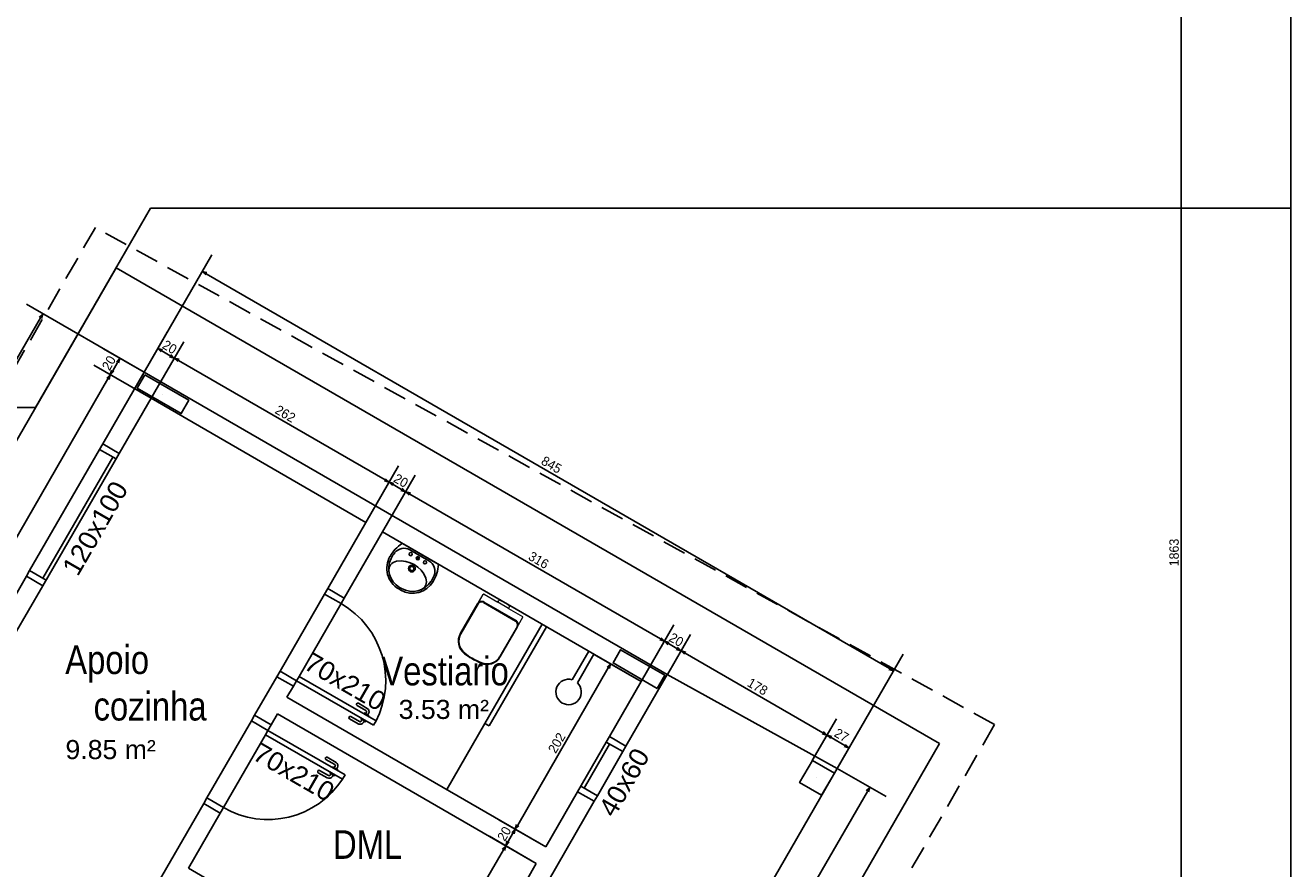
# Model space of a CAD drawing. Header units: millimetres. Extents: x -35 to 343, y 0 to 93.
# Tile 98 of 128: x 235 to 249, y 64 to 73. Entities that reach past the tile are written whole.
import ezdxf

# ---------------------------------------------------------------- set-up
doc = ezdxf.new("R2010")
doc.units = ezdxf.units.MM
doc.linetypes.add('HIDDEN', pattern=[0.375, 0.25, -0.125])
for name, color, linetype in [('A-JANEL', 3, 'Continuous'), ('A-JANELA', 3, 'Continuous'), ('A-PAREDE', 5, 'Continuous'), ('A-PILAR', 6, 'Continuous'), ('A-PISOS-NIVEL', 1, 'Continuous'), ('A-PORTA', 3, 'Continuous'), ('A-PROJCOBERTURA', 7, 'HIDDEN'), ('A-SOLEIRA', 1, 'Continuous'), ('EQUIP', 1, 'Continuous'), ('EQUIPAMENTOS', 2, 'Continuous')]:
    doc.layers.add(name, color=color, linetype=linetype)
for name, color, linetype, lineweight in [('ARQ -SIMBOLO_PORTA', 2, 'Continuous', 9), ('ARQ -TEXTO_AMBIENTE', 2, 'Continuous', 5), ('Equipamentos hidráulicos', 2, 'Continuous', 5)]:
    doc.layers.add(name, color=color, linetype=linetype, lineweight=lineweight)
doc.styles.add('Arial Narrow', font='ARIALN.TTF', dxfattribs={"height": 0.225})
doc.styles.add('Arial_2', font='arial.ttf', dxfattribs={"height": 0.15})
doc.styles.add('GULIM', font='Gulim.ttf')
doc.dimstyles.new('GULIM-100', dxfattribs={"dimtxt": 0.1, "dimasz": 0.05, "dimexe": 0.2, "dimexo": 0, "dimgap": 0.025, "dimtad": 1, "dimdec": 0, "dimlfac": 100, "dimzin": 12, "dimdsep": 46, "dimtxsty": 'GULIM', "dimblk": 'OPEN30', "dimcen": 0, "dimclrd": 152, "dimclre": 152, "dimclrt": 152, "dimaunit": 1, "dimadec": 0, "dimazin": 0, "dimtfac": 1.875, "dimtdec": 0, "dimtmove": 2, "dimatfit": 3, "dimldrblk": 'OPEN30', "dimfxl": 0, "dimtolj": 1, "dimtzin": 12, "dimlwd": -1, "dimarcsym": 0})

# ---------------------------------------------------------------- blocks, each defined once
blk = doc.blocks.new('P-PM701')
at = {"layer": 'A-PORTA', "color": 2}
for p, q in [((-0.09, 0.15), (-0.09, 0.85)), ((-0.09, 0.85), (-0.05, 0.85)), ((-0.05, 0.15), (-0.05, 0.85)), ((-0.14, 0.6596), (-0.14, 0.7396)), ((-0.12, 0.6596), (-0.12, 0.7396)), ((-0.11, 0.7696), (-0.095, 0.7696)), ((-0.11, 0.7496), (-0.095, 0.7496)), ((-0.095, 0.7346), (-0.095, 0.7846)), ((-0.095, 0.7846), (-0.09, 0.7846)), ((-0.095, 0.7346), (-0.09, 0.7346)), ((-0.045, 0.7846), (-0.05, 0.7846)), ((-0.045, 0.7346), (-0.05, 0.7346)), ((-0.045, 0.7346), (-0.045, 0.7846)), ((-0.03, 0.7696), (-0.045, 0.7696)), ((-0.03, 0.7496), (-0.045, 0.7496)), ((-0.02, 0.6596), (-0.02, 0.7396)), ((0, 0.6596), (0, 0.7396)), ((-0.8, 0.15), (-0.75, 0.15)), ((-0.8, 0.15), (-0.8, 0)), ((-0.75, 0.15), (-0.75, 0)), ((-0.09, 0.15), (-0.05, 0.15)), ((-0.05, 0.15), (-0.05, 0)), ((-0.05, 0.15), (0, 0.15)), ((0, 0.15), (0, 0)), ((-0.8, 0), (-0.75, 0)), ((-0.05, 0), (0, 0))]:
    blk.add_line(p, q, dxfattribs=at)
for centre, radius, start, end in [((-0.05, 0.151), 0.7, 92.86598, 180.07166), ((-0.11, 0.7396), 0.03, 90, 180), ((-0.11, 0.7396), 0.01, 90, 180), ((-0.03, 0.7396), 0.03, 0, 90), ((-0.03, 0.7396), 0.01, 0, 90), ((-0.13, 0.6596), 0.01, 180, 0), ((-0.01, 0.6596), 0.01, 180, 360)]:
    blk.add_arc(centre, radius, start, end, dxfattribs=at)
blk = doc.blocks.new('_Open30')
at = {"color": 0, "linetype": 'ByBlock', "lineweight": -2}
for p, q in [((-1, 0.27), (0, 0)), ((0, 0), (-1, -0.27)), ((0, 0), (-1, 0))]:
    blk.add_line(p, q, dxfattribs=at)
blk = doc.blocks.new('*D377')
at = {"color": 152, "lineweight": -2, "transparency": 16777216}
for p, q in [((236.802, 68.71), (237.148, 69.309)), ((239.075, 67.398), (239.421, 67.997))]:
    blk.add_line(p, q, dxfattribs=at)
at = {"color": 152, "transparency": 16777216}
blk.add_line((237.091, 69.111), (239.278, 67.848), dxfattribs=at)
at = {"layer": 'DEFPOINTS', "color": 0, "transparency": 16777216}
for p in [(236.802, 68.71), (239.321, 67.823), (239.075, 67.398)]:
    blk.add_point(p, dxfattribs=at)
at = {"color": 152, "transparency": 16777216, "xscale": 0.05, "yscale": 0.05, "zscale": 0.05}
for p, rotation in [((237.048, 69.136), 150.0000000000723), ((239.321, 67.823), 330.0000000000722)]:
    blk.add_blockref('_Open30', p, dxfattribs=dict(at, rotation=rotation))
at = {"color": 152, "transparency": 16777216, "insert": (238.223, 68.546), "char_height": 0.1, "attachment_point": 5, "rotation": 330, "style": 'GULIM'}
blk.add_mtext('\\A1;262', dxfattribs=at)
blk = doc.blocks.new('*D378')
at = {"color": 152, "lineweight": -2, "transparency": 16777216}
for p, q in [((236.728, 68.986), (236.973, 69.41)), ((236.802, 68.71), (237.148, 69.309))]:
    blk.add_line(p, q, dxfattribs=at)
at = {"color": 152, "transparency": 16777216}
blk.add_line((237.005, 69.161), (236.916, 69.212), dxfattribs=at)
at = {"layer": 'DEFPOINTS', "color": 0, "transparency": 16777216}
for p in [(236.873, 69.237), (236.728, 68.986), (236.802, 68.71)]:
    blk.add_point(p, dxfattribs=at)
at = {"color": 152, "transparency": 16777216, "xscale": 0.05, "yscale": 0.05, "zscale": 0.05}
for p, rotation in [((236.873, 69.237), 150.0000000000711), ((237.048, 69.136), 330.0000000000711)]:
    blk.add_blockref('_Open30', p, dxfattribs=dict(at, rotation=rotation))
at = {"color": 152, "transparency": 16777216, "insert": (236.999, 69.252), "char_height": 0.1, "attachment_point": 5, "rotation": 330, "style": 'GULIM'}
blk.add_mtext('\\A1;20', dxfattribs=at)
blk = doc.blocks.new('*D379')
at = {"color": 152, "lineweight": -2, "transparency": 16777216}
for p, q in [((239.075, 67.398), (239.421, 67.997)), ((239.25, 67.297), (239.596, 67.896))]:
    blk.add_line(p, q, dxfattribs=at)
at = {"color": 152, "transparency": 16777216}
blk.add_line((239.364, 67.798), (239.453, 67.747), dxfattribs=at)
at = {"layer": 'DEFPOINTS', "color": 0, "transparency": 16777216}
for p in [(239.496, 67.722), (239.075, 67.398), (239.25, 67.297)]:
    blk.add_point(p, dxfattribs=at)
at = {"color": 152, "transparency": 16777216, "xscale": 0.05, "yscale": 0.05, "zscale": 0.05}
for p, rotation in [((239.321, 67.823), 150.0000000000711), ((239.496, 67.722), 330.0000000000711)]:
    blk.add_blockref('_Open30', p, dxfattribs=dict(at, rotation=rotation))
at = {"color": 152, "transparency": 16777216, "insert": (239.447, 67.839), "char_height": 0.1, "attachment_point": 5, "rotation": 330, "style": 'GULIM'}
blk.add_mtext('\\A1;20', dxfattribs=at)
blk = doc.blocks.new('*D380')
at = {"color": 152, "lineweight": -2, "transparency": 16777216}
for p, q in [((239.25, 67.297), (239.596, 67.896)), ((241.99, 65.715), (242.336, 66.314))]:
    blk.add_line(p, q, dxfattribs=at)
at = {"color": 152, "transparency": 16777216}
blk.add_line((239.539, 67.697), (242.192, 66.166), dxfattribs=at)
at = {"layer": 'DEFPOINTS', "color": 0, "transparency": 16777216}
for p in [(239.25, 67.297), (242.236, 66.141), (241.99, 65.715)]:
    blk.add_point(p, dxfattribs=at)
at = {"color": 152, "transparency": 16777216, "xscale": 0.05, "yscale": 0.05, "zscale": 0.05}
for p, rotation in [((239.496, 67.722), 150.0000000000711), ((242.236, 66.141), 330.0000000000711)]:
    blk.add_blockref('_Open30', p, dxfattribs=dict(at, rotation=rotation))
at = {"color": 152, "transparency": 16777216, "insert": (240.904, 66.998), "char_height": 0.1, "attachment_point": 5, "rotation": 330, "style": 'GULIM'}
blk.add_mtext('\\A1;316', dxfattribs=at)
blk = doc.blocks.new('*D381')
at = {"color": 152, "lineweight": -2, "transparency": 16777216}
for p, q in [((241.99, 65.715), (242.336, 66.314)), ((242.266, 65.789), (242.511, 66.213))]:
    blk.add_line(p, q, dxfattribs=at)
at = {"color": 152, "transparency": 16777216}
blk.add_line((242.279, 66.116), (242.367, 66.065), dxfattribs=at)
at = {"layer": 'DEFPOINTS', "color": 0, "transparency": 16777216}
for p in [(242.411, 66.04), (242.266, 65.789), (241.99, 65.715)]:
    blk.add_point(p, dxfattribs=at)
at = {"color": 152, "transparency": 16777216, "xscale": 0.05, "yscale": 0.05, "zscale": 0.05}
for p, rotation in [((242.236, 66.141), 150.0000000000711), ((242.411, 66.04), 330.0000000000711)]:
    blk.add_blockref('_Open30', p, dxfattribs=dict(at, rotation=rotation))
at = {"color": 152, "transparency": 16777216, "insert": (242.361, 66.156), "char_height": 0.1, "attachment_point": 5, "rotation": 330, "style": 'GULIM'}
blk.add_mtext('\\A1;20', dxfattribs=at)
blk = doc.blocks.new('*D382')
at = {"color": 152, "lineweight": -2, "transparency": 16777216}
for p, q in [((242.266, 65.789), (242.511, 66.213)), ((243.8, 64.88), (244.055, 65.321))]:
    blk.add_line(p, q, dxfattribs=at)
at = {"color": 152, "transparency": 16777216}
blk.add_line((242.454, 66.015), (243.912, 65.173), dxfattribs=at)
at = {"layer": 'DEFPOINTS', "color": 0, "transparency": 16777216}
for p in [(242.266, 65.789), (243.955, 65.148), (243.8, 64.88)]:
    blk.add_point(p, dxfattribs=at)
at = {"color": 152, "transparency": 16777216, "xscale": 0.05, "yscale": 0.05, "zscale": 0.05}
for p, rotation in [((242.411, 66.04), 150.0000000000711), ((243.955, 65.148), 330.0000000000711)]:
    blk.add_blockref('_Open30', p, dxfattribs=dict(at, rotation=rotation))
at = {"color": 152, "transparency": 16777216, "insert": (243.221, 65.66), "char_height": 0.1, "attachment_point": 5, "rotation": 330, "style": 'GULIM'}
blk.add_mtext('\\A1;178', dxfattribs=at)
blk = doc.blocks.new('*D383')
at = {"color": 152, "lineweight": -2, "transparency": 16777216}
for p, q in [((243.8, 64.88), (244.055, 65.321)), ((244.063, 64.796), (244.288, 65.187))]:
    blk.add_line(p, q, dxfattribs=at)
at = {"color": 152, "transparency": 16777216}
blk.add_line((243.999, 65.123), (244.145, 65.038), dxfattribs=at)
at = {"layer": 'DEFPOINTS', "color": 0, "transparency": 16777216}
for p in [(244.188, 65.013), (243.8, 64.88), (244.063, 64.796)]:
    blk.add_point(p, dxfattribs=at)
at = {"color": 152, "transparency": 16777216, "xscale": 0.05, "yscale": 0.05, "zscale": 0.05}
for p, rotation in [((243.955, 65.148), 150.0000000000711), ((244.188, 65.013), 330.0000000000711)]:
    blk.add_blockref('_Open30', p, dxfattribs=dict(at, rotation=rotation))
at = {"color": 152, "transparency": 16777216, "insert": (244.11, 65.147), "char_height": 0.1, "attachment_point": 5, "rotation": 330, "style": 'GULIM'}
blk.add_mtext('\\A1;27', dxfattribs=at)
blk = doc.blocks.new('*D384')
at = {"color": 152, "lineweight": -2, "transparency": 16777216}
for p, q in [((236.728, 68.986), (237.444, 70.226)), ((244.063, 64.796), (244.76, 66.003))]:
    blk.add_line(p, q, dxfattribs=at)
at = {"color": 152, "transparency": 16777216}
blk.add_line((237.387, 70.028), (244.616, 65.854), dxfattribs=at)
at = {"layer": 'DEFPOINTS', "color": 0, "transparency": 16777216}
for p in [(236.728, 68.986), (244.66, 65.829), (244.063, 64.796)]:
    blk.add_point(p, dxfattribs=at)
at = {"color": 152, "transparency": 16777216, "xscale": 0.05, "yscale": 0.05, "zscale": 0.05}
for p, rotation in [((237.344, 70.053), 150.0000000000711), ((244.66, 65.829), 330.0000000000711)]:
    blk.add_blockref('_Open30', p, dxfattribs=dict(at, rotation=rotation))
at = {"color": 152, "transparency": 16777216, "insert": (241.04, 68.007), "char_height": 0.1, "attachment_point": 5, "rotation": 330, "style": 'GULIM'}
blk.add_mtext('\\A1;845', dxfattribs=at)
blk = doc.blocks.new('*D386')
at = {"color": 152, "lineweight": -2, "transparency": 16777216}
for p, q in [((236.802, 68.71), (236.198, 69.059)), ((233.403, 62.823), (232.799, 63.172))]:
    blk.add_line(p, q, dxfattribs=at)
at = {"color": 152, "transparency": 16777216}
blk.add_line((236.346, 68.916), (232.997, 63.115), dxfattribs=at)
at = {"layer": 'DEFPOINTS', "color": 0, "transparency": 16777216}
for p in [(236.802, 68.71), (232.972, 63.072), (233.403, 62.823)]:
    blk.add_point(p, dxfattribs=at)
at = {"color": 152, "transparency": 16777216, "xscale": 0.05, "yscale": 0.05, "zscale": 0.05}
for p, rotation in [((236.371, 68.959), 60.00000000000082), ((232.972, 63.072), 240.0000000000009)]:
    blk.add_blockref('_Open30', p, dxfattribs=dict(at, rotation=rotation))
at = {"color": 152, "transparency": 16777216, "insert": (234.606, 66.053), "char_height": 0.1, "attachment_point": 5, "rotation": 60, "style": 'GULIM'}
blk.add_mtext('\\A1;680', dxfattribs=at)
blk = doc.blocks.new('*D387')
at = {"color": 152, "lineweight": -2, "transparency": 16777216}
for p, q in [((236.728, 68.986), (236.299, 69.234)), ((236.802, 68.71), (236.198, 69.059))]:
    blk.add_line(p, q, dxfattribs=at)
at = {"color": 152, "transparency": 16777216}
blk.add_line((236.396, 69.002), (236.447, 69.09), dxfattribs=at)
at = {"layer": 'DEFPOINTS', "color": 0, "transparency": 16777216}
for p in [(236.472, 69.134), (236.728, 68.986), (236.802, 68.71)]:
    blk.add_point(p, dxfattribs=at)
at = {"color": 152, "transparency": 16777216, "xscale": 0.05, "yscale": 0.05, "zscale": 0.05}
for p, rotation in [((236.472, 69.134), 60.00000000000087), ((236.371, 68.959), 240.0000000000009)]:
    blk.add_blockref('_Open30', p, dxfattribs=dict(at, rotation=rotation))
at = {"color": 152, "transparency": 16777216, "insert": (236.356, 69.084), "char_height": 0.1, "attachment_point": 5, "rotation": 60, "style": 'GULIM'}
blk.add_mtext('\\A1;20', dxfattribs=at)
blk = doc.blocks.new('*D395')
at = {"color": 152, "lineweight": -2, "transparency": 16777216}
for p, q in [((236.728, 68.986), (235.483, 69.705)), ((226.127, 50.625), (224.882, 51.343))]:
    blk.add_line(p, q, dxfattribs=at)
at = {"color": 152, "transparency": 16777216}
blk.add_line((225.08, 51.287), (235.631, 69.562), dxfattribs=at)
at = {"layer": 'DEFPOINTS', "color": 0, "transparency": 16777216}
for p in [(235.656, 69.605), (236.728, 68.986), (226.127, 50.625)]:
    blk.add_point(p, dxfattribs=at)
at = {"color": 152, "transparency": 16777216, "xscale": 0.05, "yscale": 0.05, "zscale": 0.05}
for p, rotation in [((235.656, 69.605), 60.00000000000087), ((225.055, 51.243), 240.0000000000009)]:
    blk.add_blockref('_Open30', p, dxfattribs=dict(at, rotation=rotation))
at = {"color": 152, "transparency": 16777216, "insert": (230.289, 60.462), "char_height": 0.1, "attachment_point": 5, "rotation": 60, "style": 'GULIM'}
blk.add_mtext('\\A1;2120', dxfattribs=at)
blk = doc.blocks.new('*D398')
at = {"color": 152, "lineweight": -2, "transparency": 16777216}
for p, q in [((240.879, 63.791), (240.383, 64.078)), ((239.937, 62.159), (239.44, 62.446))]:
    blk.add_line(p, q, dxfattribs=at)
at = {"color": 152, "transparency": 16777216}
blk.add_line((239.639, 62.389), (240.531, 63.935), dxfattribs=at)
at = {"layer": 'DEFPOINTS', "color": 0, "transparency": 16777216}
for p in [(240.556, 63.978), (240.879, 63.791), (239.937, 62.159)]:
    blk.add_point(p, dxfattribs=at)
at = {"color": 152, "transparency": 16777216, "xscale": 0.05, "yscale": 0.05, "zscale": 0.05}
for p, rotation in [((240.556, 63.978), 59.9999999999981), ((239.614, 62.346), 239.9999999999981)]:
    blk.add_blockref('_Open30', p, dxfattribs=dict(at, rotation=rotation))
at = {"color": 152, "transparency": 16777216, "insert": (240.019, 63.2), "char_height": 0.1, "attachment_point": 5, "rotation": 60, "style": 'GULIM'}
blk.add_mtext('\\A1;188', dxfattribs=at)
blk = doc.blocks.new('*D399')
at = {"color": 152, "lineweight": -2, "transparency": 16777216}
for p, q in [((240.98, 63.966), (240.484, 64.253)), ((240.879, 63.791), (240.383, 64.078))]:
    blk.add_line(p, q, dxfattribs=at)
at = {"color": 152, "transparency": 16777216}
blk.add_line((240.581, 64.021), (240.632, 64.11), dxfattribs=at)
at = {"layer": 'DEFPOINTS', "color": 0, "transparency": 16777216}
for p in [(240.657, 64.153), (240.98, 63.966), (240.879, 63.791)]:
    blk.add_point(p, dxfattribs=at)
at = {"color": 152, "transparency": 16777216, "xscale": 0.05, "yscale": 0.05, "zscale": 0.05}
for p, rotation in [((240.657, 64.153), 59.9999999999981), ((240.556, 63.978), 239.9999999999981)]:
    blk.add_blockref('_Open30', p, dxfattribs=dict(at, rotation=rotation))
at = {"color": 152, "transparency": 16777216, "insert": (240.54, 64.104), "char_height": 0.1, "attachment_point": 5, "rotation": 60, "style": 'GULIM'}
blk.add_mtext('\\A1;20', dxfattribs=at)
blk = doc.blocks.new('*D400')
at = {"color": 152, "lineweight": -2, "transparency": 16777216}
for p, q in [((241.99, 65.715), (241.493, 66.002)), ((240.98, 63.966), (240.484, 64.253))]:
    blk.add_line(p, q, dxfattribs=at)
at = {"color": 152, "transparency": 16777216}
blk.add_line((240.682, 64.196), (241.641, 65.858), dxfattribs=at)
at = {"layer": 'DEFPOINTS', "color": 0, "transparency": 16777216}
for p in [(241.666, 65.902), (241.99, 65.715), (240.98, 63.966)]:
    blk.add_point(p, dxfattribs=at)
at = {"color": 152, "transparency": 16777216, "xscale": 0.05, "yscale": 0.05, "zscale": 0.05}
for p, rotation in [((241.666, 65.902), 59.9999999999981), ((240.657, 64.153), 239.9999999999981)]:
    blk.add_blockref('_Open30', p, dxfattribs=dict(at, rotation=rotation))
at = {"color": 152, "transparency": 16777216, "insert": (241.096, 65.065), "char_height": 0.1, "attachment_point": 5, "rotation": 60, "style": 'GULIM'}
blk.add_mtext('\\A1;202', dxfattribs=at)
blk = doc.blocks.new('*D318')
at = {"color": 152, "lineweight": -2, "transparency": 16777216}
for p, q in [((244.063, 64.796), (244.581, 64.497)), ((239.719, 57.272), (240.237, 56.973))]:
    blk.add_line(p, q, dxfattribs=at)
at = {"color": 152, "transparency": 16777216}
blk.add_line((240.089, 57.116), (244.383, 64.553), dxfattribs=at)
at = {"layer": 'DEFPOINTS', "color": 0, "transparency": 16777216}
for p in [(244.063, 64.796), (244.408, 64.597), (239.719, 57.272)]:
    blk.add_point(p, dxfattribs=at)
at = {"color": 152, "transparency": 16777216, "xscale": 0.05, "yscale": 0.05, "zscale": 0.05}
for p, rotation in [((244.408, 64.597), 59.99998843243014), ((240.064, 57.073), 239.9999884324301)]:
    blk.add_blockref('_Open30', p, dxfattribs=dict(at, rotation=rotation))
at = {"color": 152, "transparency": 16777216, "insert": (242.17, 60.873), "char_height": 0.1, "attachment_point": 5, "rotation": 60, "style": 'GULIM'}
blk.add_mtext('\\A1;869', dxfattribs=at)
blk = doc.blocks.new('VS-lv-45x55-01')
for p, q in [((-0.225, 0.185), (0.225, 0.185)), ((0.012, -0.265), (-0.013, -0.265))]:
    blk.add_line(p, q)
at = {"color": 1}
for p, q in [((-0.12, 0.166), (0.12, 0.166)), ((0, 0.14), (0, 0.12)), ((-0.01, 0.13), (0.01, 0.13)), ((0.012, -0.245), (-0.013, -0.245))]:
    blk.add_line(p, q, dxfattribs=at)
for centre, radius in [((-0.09, 0.13), 0.0175), ((0, 0.13), 0.0175), ((0.09, 0.13), 0.0175), ((0, 0), 0.0375), ((0, 0), 0.0225)]:
    blk.add_circle(centre, radius, dxfattribs=at)
for centre, radius, start, end in [((0.149, -0.002), 0.421, 154.0066, 180.3601), ((-0.225, 0.18), 0.005, 90, 154.0066), ((0.225, 0.18), 0.005, 25.9934, 90), ((-0.149, -0.002), 0.421, 359.6399, 25.9934), ((-0.013, -0.005), 0.26, 180, 270), ((0.012, -0.005), 0.26, 270, 0)]:
    blk.add_arc(centre, radius, start, end)
for centre, radius, start, end in [((-0.12, 0.036), 0.13, 90, 171.953), ((0.12, 0.036), 0.13, 8.047, 90), ((0.149, -0.002), 0.401, 171.953, 181.187), ((0, -0.245), 0.295, 51.389, 128.611), ((-0.149, -0.002), 0.401, 358.813, 8.047), ((-0.032, -0.006), 0.22, 181.187, 183.1668), ((-0.013, -0.005), 0.24, 183.1668, 270), ((-0.122, -0.093), 0.1, 128.611, 218.7487), ((0.012, -0.005), 0.24, 270, 356.8332), ((0.122, -0.093), 0.1, 321.2513, 51.389), ((0.032, -0.006), 0.22, 356.8332, 358.813)]:
    blk.add_arc(centre, radius, start, end, dxfattribs=at)
blk = doc.blocks.new('Deca_Bacia Sanitaria Convencional Quadra_P_21 - P_21_Branco Gelo GE17-6407791-NÍVEL 1')
at = {"layer": 'Equipamentos hidráulicos'}
for p, q in [((3.1323, -4.3801), (3.1323, -4.2542)), ((3.1383, -4.2482), (3.2088, -4.2482)), ((3.1077, -4.4279), (3.11, -4.3849)), ((3.11, -4.471), (3.1077, -4.4279)), ((3.1161, -4.3801), (3.1323, -4.3801)), ((3.1323, -4.4757), (3.1161, -4.4757)), ((3.1323, -4.3801), (3.1323, -4.4757)), ((3.1323, -4.6016), (3.1323, -4.4757)), ((3.2086, -4.6072), (3.1362, -4.6072))]:
    blk.add_line(p, q, dxfattribs=at)
for centre, radius, start, end in [((3.1383, -4.2542), 0.006, 90, 180), ((3.1161, -4.3864), 0.00628, 90, 166), ((3.1161, -4.4695), 0.00628, 194, 270), ((3.4946, -4.4879), 0.1199, 327.88825, 328.48945), ((3.4946, -4.4879), 0.1199, 340.97524, 344.05786), ((3.1383, -4.6016), 0.006, 180, 249.21108)]:
    blk.add_arc(centre, radius, start, end, dxfattribs=at)
blk = doc.blocks.new('Deca_Shared_Assento_P_21 - AP_215_Branco Gelo GE17-6407792-NÍVEL 1')
at = {"layer": 'Equipamentos hidráulicos'}
for p, q in [((3.2211, -4.2504), (3.4916, -4.2504)), ((3.4913, -4.2448), (3.2248, -4.2448)), ((3.1847, -4.2848), (3.1847, -4.5707)), ((3.1918, -4.5736), (3.1918, -4.282)), ((3.2211, -4.6051), (3.4916, -4.6051)), ((3.2248, -4.6108), (3.4913, -4.6108))]:
    blk.add_line(p, q, dxfattribs=at)
for centre, radius, start, end in [((3.2247, -4.2848), 0.04, 89.84772, 180.1118), ((3.2253, -4.2837), 0.0336, 97.18985, 177.03508), ((3.4916, -4.3678), 0.123, 5.81372, 90.12648), ((3.4912, -4.3671), 0.1167, 7.4549, 89.83226), ((2.9392, -4.4394), 0.6734, 0.98733, 7.4549), ((2.9147, -4.4278), 0.703, 359.57807, 5.91611), ((2.9392, -4.4162), 0.6734, 352.5451, 359.01267), ((2.9147, -4.4278), 0.703, 354.08549, 359.5781), ((3.2247, -4.5708), 0.04, 179.84831, 270.11285), ((3.2253, -4.5718), 0.0336, 182.96492, 262.81015), ((3.4916, -4.4878), 0.123, 269.88205, 354.19539), ((3.4912, -4.4884), 0.1167, 270.16774, 352.5451)]:
    blk.add_arc(centre, radius, start, end, dxfattribs=at)
blk = doc.blocks.new('*D510')
at = {"color": 152, "lineweight": -2, "transparency": 16777216}
for p, q in [((248.863, 76.396), (247.505, 76.396)), ((248.863, 57.762), (247.505, 57.762))]:
    blk.add_line(p, q, dxfattribs=at)
at = {"color": 152, "transparency": 16777216}
blk.add_line((247.705, 76.346), (247.705, 57.812), dxfattribs=at)
at = {"layer": 'DEFPOINTS', "color": 0, "transparency": 16777216}
for p in [(248.863, 76.396), (247.705, 57.762), (248.863, 57.762)]:
    blk.add_point(p, dxfattribs=at)
at = {"color": 152, "transparency": 16777216, "xscale": 0.05, "yscale": 0.05, "zscale": 0.05}
for p, rotation in [((247.705, 76.396), 90), ((247.705, 57.762), 270)]:
    blk.add_blockref('_Open30', p, dxfattribs=dict(at, rotation=rotation))
at = {"color": 152, "transparency": 16777216, "insert": (247.629, 67.079), "char_height": 0.1, "attachment_point": 5, "rotation": 90, "style": 'GULIM'}
blk.add_mtext('\\A1;1863', dxfattribs=at)

msp = doc.modelspace()

# ---------------------------------------------------------------- linework, layer by layer
at = {"layer": 'A-JANEL', "color": 252}
for p, q in [((236.2906, 68.22817), (236.46547, 68.12721)), ((235.48291, 66.82921), (235.65778, 66.72825))]:
    msp.add_line(p, q, dxfattribs=at)
at = {"layer": 'A-JANELA', "color": 2}
for p, q in [((235.51657, 66.8875), (236.25695, 68.16988)), ((236.2906, 68.22817), (236.25695, 68.16988)), ((236.43182, 68.06892), (236.25695, 68.16988)), ((235.65646, 66.80673), (236.39685, 68.08911)), ((235.65778, 66.72825), (236.46547, 68.12721)), ((235.48291, 66.82921), (235.51657, 66.8875)), ((235.69144, 66.78654), (235.51657, 66.8875)), ((240.33485, 65.27147), (240.94061, 66.32069)), ((240.38148, 65.24454), (240.98725, 66.29377)), ((240.33485, 65.27147), (239.931, 64.57198)), ((240.33485, 65.27147), (240.38148, 65.24454)), ((241.61965, 65.07373), (241.31676, 64.54912)), ((241.65462, 65.05354), (241.38539, 64.58721)), ((241.79452, 64.97277), (241.52529, 64.50645)), ((241.35041, 64.60741), (241.52529, 64.50645)), ((241.52529, 64.50645), (241.49163, 64.44816))]:
    msp.add_line(p, q, dxfattribs=at)
at = {"layer": 'A-PAREDE', "color": 4}
for p, q in [((236.2906, 68.22817), (236.7281, 68.98594)), ((236.7281, 68.98594), (242.26567, 65.78883)), ((236.46547, 68.12721), (236.80201, 68.71011)), ((236.80201, 68.71011), (239.07533, 67.39761)), ((236.2906, 68.22817), (236.46547, 68.12721)), ((238.67148, 66.69813), (239.07533, 67.39761)), ((238.84643, 66.5973), (239.25028, 67.29678)), ((239.2502, 67.29665), (241.98984, 65.71492)), ((235.48291, 66.82921), (235.18003, 66.3046)), ((235.48291, 66.82921), (235.65778, 66.72825)), ((235.65778, 66.72825), (235.3549, 66.20363)), ((238.67148, 66.69813), (238.84635, 66.59717)), ((238.13302, 65.76549), (237.89744, 65.35746)), ((238.13302, 65.76549), (238.30789, 65.66453)), ((242.26567, 65.78883), (241.82817, 65.03106)), ((241.98984, 65.71492), (241.6533, 65.13202)), ((238.24058, 65.54795), (240.98022, 63.96621)), ((237.89744, 65.35746), (238.07232, 65.25649)), ((238.13962, 65.37308), (238.07232, 65.25649)), ((238.13962, 65.37308), (240.87926, 63.79134)), ((241.6533, 65.13202), (241.82817, 65.03106)), ((241.82817, 65.03106), (241.6533, 65.13202)), ((241.31676, 64.54912), (240.98022, 63.96621)), ((241.49163, 64.44816), (241.31676, 64.54912)), ((237.35898, 64.42481), (236.51764, 62.96756)), ((237.35898, 64.42481), (237.53385, 64.32385)), ((241.49163, 64.44816), (240.75125, 63.16577)), ((237.53385, 64.32385), (237.19732, 63.74095)), ((240.57638, 63.26673), (240.87926, 63.79134)), ((237.19732, 63.74095), (239.93695, 62.15922))]:
    msp.add_line(p, q, dxfattribs=at)
at = {"layer": 'A-PAREDE', "color": 252}
for p, q in [((238.24058, 65.54795), (238.30789, 65.66453)), ((237.89744, 65.35746), (238.07232, 65.25649)), ((241.31676, 64.54912), (241.49163, 64.44816)), ((237.35898, 64.42481), (237.53385, 64.32385))]:
    msp.add_line(p, q, dxfattribs=at)
at = {"layer": 'A-PAREDE', "color": 2}
for p, q in [((241.6533, 65.13202), (241.61965, 65.07373)), ((241.61965, 65.07373), (241.79452, 64.97277)), ((241.82817, 65.03106), (241.79452, 64.97277))]:
    msp.add_line(p, q, dxfattribs=at)
at = {"layer": 'A-PAREDE', "color": 4}
msp.add_lwpolyline([(244.03344, 64.74492), (243.80028, 64.87954), (243.66566, 64.64637), (243.89882, 64.51176), (244.03344, 64.74492)], dxfattribs=at)
at = {"layer": 'A-PILAR', "color": 252, "linetype": 'Continuous'}
for p, q in [((236.92827, 68.7538), (236.92827, 68.7538)), ((243.84955, 64.69565), (243.84955, 64.69565))]:
    msp.add_line(p, q, dxfattribs=at)
for points in [[(236.73549, 68.95836), (236.65472, 68.81846), (237.12105, 68.54923), (237.20182, 68.68913), (236.73549, 68.95836)], [(242.15732, 65.64154), (242.23809, 65.78144), (241.77177, 66.05067), (241.691, 65.91077), (242.15732, 65.64154)]]:
    msp.add_lwpolyline(points, dxfattribs=at)
at = {"layer": 'A-PISOS-NIVEL', "color": 252}
for p, q in [((248.86269, 58.58348), (248.86269, 76.39592)), ((235.58086, 68.61425), (236.79711, 70.72085)), ((248.86269, 70.72085), (236.79711, 70.72085)), ((225.02381, 50.3289), (236.43247, 70.08927)), ((236.43247, 70.08927), (245.14685, 65.05802)), ((233.78209, 68.61425), (235.58086, 68.61425)), ((244.06289, 64.79593), (242.26567, 65.78883)), ((240.82233, 57.56774), (245.14685, 65.05802))]:
    msp.add_line(p, q, dxfattribs=at)
at = {"layer": 'A-PISOS-NIVEL', "color": 2}
msp.add_line((244.06289, 64.79593), (239.719, 57.2721), dxfattribs=at)
at = {"layer": 'A-PROJCOBERTURA', "color": 252}
for p, q in [((236.21301, 70.51684), (224.54379, 50.30518)), ((245.72942, 65.25937), (236.21301, 70.51684)), ((245.72942, 65.25937), (233.85511, 44.69246))]:
    msp.add_line(p, q, dxfattribs=at)
at = {"layer": 'A-SOLEIRA', "color": 1}
for p, q in [((238.16668, 65.82378), (238.63783, 66.63984)), ((238.8127, 66.53888), (238.36847, 65.76945)), ((237.86379, 65.29917), (237.39264, 64.4831)), ((237.86379, 65.29917), (237.39264, 64.4831)), ((237.56751, 64.38214), (238.01174, 65.15157)), ((237.56751, 64.38214), (238.01174, 65.15157))]:
    msp.add_line(p, q, dxfattribs=at)
at = {"layer": 'EQUIP', "color": 1, "linetype": 'ByBlock'}
for p, q in [((241.25843, 65.73331), (241.43332, 66.03622)), ((241.31439, 65.701), (241.48928, 66.00392))]:
    msp.add_line(p, q, dxfattribs=at)
msp.add_arc((241.22107, 65.60398), 0.13462, 73.886541, 46.11346, dxfattribs=at)

# ---------------------------------------------------------------- block references
at = {"layer": 'A-PAREDE', "color": 4, "xscale": 1.346153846, "yscale": 1.346153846, "zscale": 1.346153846, "rotation": 239.9999999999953}
msp.add_blockref('P-PM701', (238.13302, 65.76549), dxfattribs=at)
at = {"layer": 'A-PORTA', "color": 252, "xscale": -1.346153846, "yscale": 1.346153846, "zscale": 1.346153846, "rotation": 240.0000000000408}
msp.add_blockref('P-PM701', (237.89744, 65.35746), dxfattribs=at)
at = {"layer": 'EQUIPAMENTOS', "xscale": 0.9692307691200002, "yscale": 0.9692307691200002, "zscale": 0.9692307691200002, "rotation": 329.9999999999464}
msp.add_blockref('VS-lv-45x55-01', (239.56229, 66.90942), dxfattribs=at)
at = {"layer": 'Equipamentos hidráulicos', "xscale": 1.345805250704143, "yscale": 1.345805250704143, "zscale": 1.345805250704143, "rotation": 239.9999999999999}
for name in ['Deca_Shared_Assento_P_21 - AP_215_Branco Gelo GE17-6407792-NÍVEL 1', 'Deca_Bacia Sanitaria Convencional Quadra_P_21 - P_21_Branco Gelo GE17-6407791-NÍVEL 1']:
    msp.add_blockref(name, (247.79758, 67.19114), dxfattribs=at)

# ---------------------------------------------------------------- texts
at = {"layer": 'ARQ -SIMBOLO_PORTA', "char_height": 0.201871, "width": 1.1071979, "attachment_point": 2, "line_spacing_factor": 0.941778, "style": 'Arial_2'}
for s, insert, rotation in [('120x100', (236.12227, 67.38732), 60), ('70x210', (238.9073, 65.80035), 330), ('70x210', (238.36483, 64.84278), 330), ('40x60', (241.72054, 64.69919), 60)]:
    msp.add_mtext(s, dxfattribs=dict(at, insert=insert, rotation=rotation))
at = {"layer": 'ARQ -TEXTO_AMBIENTE', "attachment_point": 2}
for s, insert, char_height, width, line_spacing_factor, style in [('\\pi-0.90842,l1.21122,t1.21122;Apoio cozinha', (236.18627, 66.09711), 0.3028062, 2.1114444, 0.974696, 'Arial Narrow'), ('Vestiario', (239.91315, 65.97679), 0.302806, 1.7588916, 0.974696, 'Arial Narrow'), ('3.53 m²', (239.90054, 65.52063), 0.201871, 1.7596538, 0.941778, 'Arial_2'), ('9.85 m²', (236.37425, 65.09579), 0.201871, 1.7596538, 0.941778, 'Arial_2'), ('DML', (239.09443, 64.1419), 0.302806, 1.7588916, 0.974696, 'Arial Narrow')]:
    msp.add_mtext(s, dxfattribs=dict(at, insert=insert, char_height=char_height, width=width, line_spacing_factor=line_spacing_factor, style=style))

# ---------------------------------------------------------------- dimensions: what is measured, and where the dimension line sits
for base, p1, p2, angle, picture, middle in [((247.70536, 57.76232), (248.86269, 76.39592), (248.86269, 57.76232), 90, '*D510', (247.62896, 67.07912)), ((244.65956, 65.82941), (236.7281, 68.98594), (244.06289, 64.79593), 150, '*D384', (241.04002, 68.00729)), ((235.65605, 69.6049), (226.12714, 50.62454), (236.7281, 68.98594), 60, '*D395', (230.2894, 60.46239)), ((236.87299, 69.2369), (236.80201, 68.71011), (236.7281, 68.98594), 150, '*D378', (236.99856, 69.25247)), ((236.47211, 69.13374), (236.80201, 68.71011), (236.7281, 68.98594), 60, '*D387', (236.35558, 69.08444)), ((239.49605, 67.72248), (239.07533, 67.39761), (239.25028, 67.29678), 150, '*D379', (239.44675, 67.83901)), ((242.23569, 66.14075), (239.25028, 67.29678), (241.98984, 65.71492), 150, '*D380', (240.90407, 66.99778)), ((242.41056, 66.03979), (241.98984, 65.71492), (242.26567, 65.78883), 150, '*D381', (242.36126, 66.15632)), ((243.95525, 65.14796), (242.26567, 65.78883), (243.80028, 64.87954), 150, '*D382', (243.2211, 65.66004)), ((241.66648, 65.90161), (240.98022, 63.96621), (241.98984, 65.71492), 240, '*D400', (241.09563, 65.06539)), ((244.18841, 65.01335), (243.80028, 64.87954), (244.06289, 64.79593), 150, '*D383', (244.11, 65.14676)), ((244.40805, 64.59665), (239.719, 57.2721), (244.06289, 64.79593), 59.999988, '*D318', (242.17006, 60.87287)), ((240.65687, 64.1529), (240.87926, 63.79134), (240.98022, 63.96621), 240, '*D399', (240.54034, 64.1036)), ((240.55591, 63.97803), (239.93695, 62.15922), (240.87926, 63.79134), 240, '*D398', (240.01859, 63.20017))]:
    dim = msp.add_linear_dim(base=base, p1=p1, p2=p2, angle=angle, dimstyle='GULIM-100')
    dim.commit()
    dim.dimension.update_dxf_attribs({"geometry": picture, "text_midpoint": middle})
for p1, p2, distance, picture, middle in [((236.802013, 68.710112), (239.075329, 67.397612), 0.491705, '*D377', (238.222656, 68.545739)), ((236.80201, 68.71011), (233.40297, 62.82281), -0.49752, '*D386', (234.60558, 66.05335))]:
    dim = msp.add_aligned_dim(p1=p1, p2=p2, distance=distance, dimstyle='GULIM-100')
    dim.commit()
    dim.dimension.update_dxf_attribs({"geometry": picture, "text_midpoint": middle})

doc.saveas('drawing.dxf')
